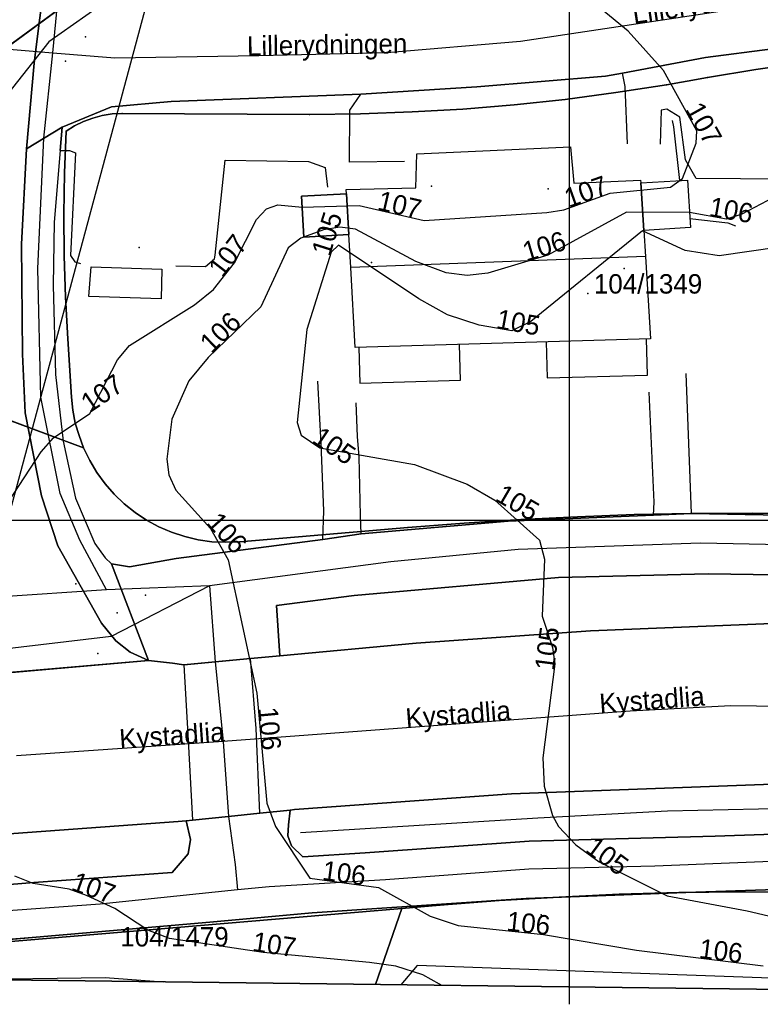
# Model space of a CAD drawing. Header units: millimetres. Extents: x 92347800 to 92626375, y 1600225090 to 1600386846.
# Tile 7 of 15: x 92471719 to 92509829, y 1600225090 to 1600275760. Entities that reach past the tile are written whole.
import ezdxf

# ---------------------------------------------------------------- set-up
doc = ezdxf.new("R2010")
doc.units = ezdxf.units.MM
doc.header["$MEASUREMENT"] = 0
for name, color, linetype in [('Adresse', 10, 'Continuous'), ('AnnenBygning', 10, 'Continuous'), ('AnnetVegarealAvgrensning', 10, 'Continuous'), ('ArealressursFlate', 10, 'Continuous'), ('ArealressursGrense', 10, 'Continuous'), ('Bestillingspolygon', 10, 'Continuous'), ('Bygning', 10, 'Continuous'), ('Eiendomsgrense', 10, 'Continuous'), ('elveg20.v_kartverket_255_veglenke', 10, 'Continuous'), ('GangfeltAvgrensning', 10, 'Continuous'), ('GatenavnTekst', 10, 'Continuous'), ('Gidtekst', 10, 'Continuous'), ('GnrBnrTekst', 10, 'Continuous'), ('Hekk', 10, 'Continuous'), ('HoydeTekst', 10, 'Continuous'), ('HøydeKurve', 10, 'Continuous'), ('KantUtsnitt', 10, 'Continuous'), ('Kumlokk', 10, 'Continuous'), ('Mast', 10, 'Continuous'), ('MurLoddrett', 10, 'Continuous'), ('Mønelinje', 10, 'Continuous'), ('PresentasjonTekst', 10, 'Continuous'), ('Rutenett', 10, 'Continuous'), ('Takkant', 10, 'Continuous'), ('Taksprang', 10, 'Continuous'), ('TaksprangBunn', 10, 'Continuous'), ('Teig', 10, 'Continuous'), ('Teiggrensepunkt', 10, 'Continuous'), ('Trase', 10, 'Continuous'), ('VegAnnenAvgrensning', 10, 'Continuous'), ('Vegdekkekant', 10, 'Continuous'), ('VegFiktivGrense', 10, 'Continuous'), ('VeggrøftÅpen', 10, 'Continuous'), ('VegGåendeOgSyklende', 10, 'Continuous'), ('VegKjørende', 10, 'Continuous'), ('Veranda', 10, 'Continuous')]:
    doc.layers.add(name, color=color, linetype=linetype)

# ---------------------------------------------------------------- blocks, each defined once
blk = doc.blocks.new('Alle data_NTM 10_NN2000_FeatureWriter_21_0_FMEBLOCK1')
at = {"layer": 'ArealressursFlate'}
blk.add_lwpolyline([(-9020, -7230), (-9540, -11340), (-9580, -11620), (-9970, -16030), (-10220, -20940), (-10170, -26600), (-10040, -29630), (-9200, -33900), (-8360, -36470), (-6120, -40440), (-5370, -41360), (-4630, -41930), (-3690, -42360), (-21910, -43960)], dxfattribs=at)
blk = doc.blocks.new('Alle data_NTM 10_NN2000_FeatureWriter_21_0_FMEBLOCK2')
at = {"layer": 'VegKjørende'}
blk.add_polyline3d([(-9020, -7230, 108260), (-9540, -11340, 108060), (-9580, -11620, 108050), (-9970, -16030, 107910), (-10220, -20940, 107600), (-10170, -26600, 107250), (-10040, -29630, 107160), (-9200, -33900, 106980), (-8360, -36470, 106730), (-6120, -40440, 106510), (-5370, -41360, 106470), (-4630, -41930, 106440), (-3690, -42360, 106440), (-21910, -43960, 107560)], dxfattribs=at)

msp = doc.modelspace()

# ---------------------------------------------------------------- linework, layer by layer
at = {"layer": 'Adresse'}
for p in [(92492917, 1600267190), (92498917, 1600267049), (92489823, 1600263260), (92502824, 1600262956)]:
    msp.add_point(p, dxfattribs=at)
at = {"layer": 'AnnenBygning'}
msp.add_polyline3d([(92475280, 1600261520, 109730), (92475390, 1600263050, 110370), (92479030, 1600262920, 110440), (92478990, 1600261400, 109810)], close=True, dxfattribs=at)
at = {"layer": 'AnnetVegarealAvgrensning'}
msp.add_line((92506290, 1600250340, 104520), (92506020, 1600257550, 104860), dxfattribs=at)
for points in [[(92503000, 1600269380, 107330), (92502880, 1600272320, 107000), (92502730, 1600273000, 107010)], [(92491520, 1600268460, 107670), (92488690, 1600268420, 107620), (92488710, 1600271100, 107540), (92489280, 1600271930, 107460)], [(92511090, 1600267560, 106690), (92506530, 1600267580, 106700), (92505980, 1600268540, 106750), (92505680, 1600270740, 106870), (92505020, 1600271150, 106930), (92504720, 1600271100, 107010), (92504680, 1600269360, 107310)], [(92473800, 1600269020, 107940), (92474280, 1600269030, 107900), (92474590, 1600268900, 107850), (92474330, 1600263620, 107690), (92474550, 1600263300, 107690), (92474850, 1600263210, 107680)], [(92479760, 1600263090, 107570), (92481280, 1600263060, 107560), (92481740, 1600263450, 107590), (92481780, 1600263640, 107590), (92482300, 1600268530, 107740), (92486580, 1600268470, 107570), (92487430, 1600268150, 107640), (92487550, 1600267140, 107630)], [(92487310, 1600249010, 105730), (92487370, 1600250490, 105560), (92487240, 1600253940, 104850), (92487060, 1600257150, 104940)], [(92504340, 1600250270, 104680), (92504370, 1600250930, 104670), (92504110, 1600256600, 104810)], [(92489290, 1600249300, 105640), (92489260, 1600250250, 105510), (92489180, 1600253260, 104840), (92489100, 1600254310, 104840), (92489040, 1600256040, 104900)]]:
    msp.add_polyline3d(points, dxfattribs=at)
at = {"layer": 'ArealressursFlate'}
for points in [[(92547920, 1600276770), (92545160, 1600275680), (92542000, 1600275130), (92539460, 1600275040), (92535210, 1600275230), (92528360, 1600275490), (92527320, 1600275490), (92521990, 1600275540), (92518330, 1600275360), (92513910, 1600274700), (92507010, 1600273820), (92502730, 1600273000), (92501870, 1600272860), (92495240, 1600272300), (92489280, 1600271930), (92479520, 1600271550), (92476450, 1600271270), (92473910, 1600270230), (92472070, 1600269120), (92472460, 1600273530), (92472500, 1600273810), (92473020, 1600277920)], [(92517350, 1600250150), (92506290, 1600250340), (92504340, 1600250270), (92496850, 1600249960), (92489290, 1600249300), (92487310, 1600249010), (92479770, 1600248030), (92477370, 1600247600), (92476450, 1600247760), (92478350, 1600242790), (92477410, 1600243220), (92476670, 1600243790), (92475920, 1600244710), (92473680, 1600248680), (92472840, 1600251250), (92472000, 1600255520), (92471870, 1600258550), (92471820, 1600264210), (92472070, 1600269120), (92473910, 1600270230), (92476450, 1600271270), (92479520, 1600271550), (92489280, 1600271930), (92495240, 1600272300), (92501870, 1600272860), (92502730, 1600273000), (92507010, 1600273820), (92513910, 1600274700)], [(92515270, 1600247130), (92507140, 1600247240), (92499440, 1600247060), (92488930, 1600246120), (92484940, 1600245610), (92485100, 1600243030), (92483600, 1600242890), (92481780, 1600242720), (92480170, 1600242560), (92479590, 1600242640), (92478350, 1600242790), (92476450, 1600247760), (92477370, 1600247600), (92479770, 1600248030), (92487310, 1600249010), (92489290, 1600249300), (92496850, 1600249960), (92504340, 1600250270), (92506290, 1600250340), (92517350, 1600250150)], [(92536110, 1600242320), (92530390, 1600243350), (92525360, 1600243990), (92520270, 1600244440), (92516460, 1600244680), (92510870, 1600244700), (92501090, 1600244310), (92492120, 1600243670), (92485100, 1600243030), (92484940, 1600245610), (92488930, 1600246120), (92499440, 1600247060), (92507140, 1600247240), (92515270, 1600247130), (92523320, 1600246750), (92528820, 1600246120), (92534810, 1600245040)], [(92460130, 1600241190), (92478350, 1600242790), (92479590, 1600242640), (92480170, 1600242560), (92481780, 1600242720), (92483600, 1600242890), (92485100, 1600243030), (92492120, 1600243670), (92501090, 1600244310), (92510870, 1600244700), (92516460, 1600244680), (92520270, 1600244440), (92525360, 1600243990), (92530390, 1600243350), (92536110, 1600242320)], [(92534800, 1600234130), (92529050, 1600235380), (92525380, 1600235800), (92522180, 1600236000), (92518560, 1600236230), (92513240, 1600236530), (92497030, 1600235920), (92485860, 1600235110), (92485640, 1600235080), (92484080, 1600234920), (92482460, 1600234760), (92480610, 1600234560), (92480280, 1600234530), (92479870, 1600234490), (92469050, 1600233700)], [(92461630, 1600230470), (92472450, 1600231350), (92479570, 1600231870), (92480380, 1600232840), (92480510, 1600233570), (92480280, 1600234530), (92480610, 1600234560), (92482460, 1600234760), (92484080, 1600234920), (92485640, 1600235080), (92485550, 1600234330), (92485510, 1600233760), (92485710, 1600233240), (92486280, 1600232680), (92489490, 1600232890), (92497940, 1600233480), (92507500, 1600233740), (92516530, 1600234050)], [(92469050, 1600233700), (92479870, 1600234490), (92480280, 1600234530), (92480510, 1600233570), (92480380, 1600232840), (92479570, 1600231870), (92472450, 1600231350), (92461630, 1600230470)], [(92515740, 1600231170), (92505990, 1600230840), (92497780, 1600230530), (92486770, 1600229790), (92481500, 1600229320), (92472570, 1600228550), (92469020, 1600228240)]]:
    msp.add_lwpolyline(points, dxfattribs=at)
msp.add_lwpolyline([(92485640, 1600235080), (92485860, 1600235110), (92497030, 1600235920), (92513240, 1600236530), (92518560, 1600236230), (92518860, 1600235960), (92519210, 1600234810), (92518240, 1600234310), (92516530, 1600234050), (92507500, 1600233740), (92497940, 1600233480), (92489490, 1600232890), (92486280, 1600232680), (92485710, 1600233240), (92485510, 1600233760), (92485550, 1600234330)], close=True, dxfattribs=at)
at = {"layer": 'ArealressursGrense'}
for p, q in [((92472070, 1600269120), (92473910, 1600270230)), ((92506290, 1600250340), (92504340, 1600250270)), ((92489290, 1600249300), (92487310, 1600249010)), ((92478350, 1600242790), (92476450, 1600247760)), ((92478350, 1600242790), (92460130, 1600241190))]:
    msp.add_line(p, q, dxfattribs=at)
for points in [[(92609890, 1600349920), (92594890, 1600311540), (92587740, 1600293720), (92582490, 1600280610), (92578210, 1600269580), (92572580, 1600255420), (92568210, 1600244600), (92567230, 1600242920), (92566100, 1600241590), (92564070, 1600240600), (92561830, 1600240470), (92558320, 1600241010), (92552600, 1600242660), (92544260, 1600245660), (92532080, 1600248600), (92524980, 1600249680), (92517350, 1600250150), (92506290, 1600250340)], [(92472070, 1600269120), (92472460, 1600273530), (92472500, 1600273810), (92473020, 1600277920)], [(92513910, 1600274700), (92507010, 1600273820), (92502730, 1600273000)], [(92489280, 1600271930), (92495240, 1600272300), (92501870, 1600272860), (92502730, 1600273000)], [(92473910, 1600270230), (92476450, 1600271270), (92479520, 1600271550), (92489280, 1600271930)], [(92478350, 1600242790), (92477410, 1600243220), (92476670, 1600243790), (92475920, 1600244710), (92473680, 1600248680), (92472840, 1600251250), (92472000, 1600255520), (92471870, 1600258550), (92471820, 1600264210), (92472070, 1600269120)], [(92504340, 1600250270), (92496850, 1600249960), (92489290, 1600249300)], [(92480280, 1600234530), (92480510, 1600233570), (92480380, 1600232840), (92479570, 1600231870), (92472450, 1600231350), (92461630, 1600230470), (92450870, 1600229750), (92446380, 1600229660), (92438550, 1600229730), (92432000, 1600230090), (92426010, 1600230610), (92422100, 1600231260), (92415780, 1600232690), (92409590, 1600234680), (92404160, 1600236550), (92400300, 1600238420), (92395320, 1600241170), (92391940, 1600243660), (92388430, 1600246680), (92386190, 1600248880)], [(92487310, 1600249010), (92479770, 1600248030), (92477370, 1600247600), (92476450, 1600247760)], [(92552840, 1600237270), (92553490, 1600238880), (92553230, 1600239350), (92552710, 1600239690), (92546390, 1600241860), (92540360, 1600243710), (92534810, 1600245040), (92528820, 1600246120), (92523320, 1600246750), (92515270, 1600247130), (92507140, 1600247240), (92499440, 1600247060), (92488930, 1600246120), (92484940, 1600245610), (92485100, 1600243030)], [(92485100, 1600243030), (92492120, 1600243670), (92501090, 1600244310), (92510870, 1600244700), (92516460, 1600244680), (92520270, 1600244440), (92525360, 1600243990), (92530390, 1600243350), (92536110, 1600242320), (92540930, 1600241250), (92546170, 1600239730), (92552550, 1600237410), (92552840, 1600237270)], [(92478350, 1600242790), (92479590, 1600242640), (92480170, 1600242560), (92481780, 1600242720), (92483600, 1600242890), (92485100, 1600243030)], [(92480280, 1600234530), (92479870, 1600234490), (92469050, 1600233700), (92463110, 1600233300), (92455240, 1600232700), (92446670, 1600232440), (92441350, 1600232320), (92435500, 1600232540), (92429950, 1600232970), (92424720, 1600233620), (92419940, 1600234540), (92413930, 1600236120), (92408490, 1600237990)], [(92518560, 1600236230), (92513240, 1600236530), (92497030, 1600235920), (92485860, 1600235110), (92485640, 1600235080)], [(92485640, 1600235080), (92484080, 1600234920), (92482460, 1600234760), (92480610, 1600234560), (92480280, 1600234530)], [(92519210, 1600234810), (92518240, 1600234310), (92516530, 1600234050), (92507500, 1600233740), (92497940, 1600233480), (92489490, 1600232890), (92486280, 1600232680), (92485710, 1600233240), (92485510, 1600233760), (92485550, 1600234330), (92485640, 1600235080)], [(92407070, 1600232320), (92408320, 1600231880), (92411850, 1600230790), (92416990, 1600229540), (92422620, 1600228440), (92426260, 1600227880), (92432010, 1600227330), (92440540, 1600226850), (92448160, 1600227020), (92454920, 1600227300), (92459990, 1600227710), (92469020, 1600228240), (92472570, 1600228550), (92481500, 1600229320), (92486770, 1600229790), (92497780, 1600230530), (92505990, 1600230840), (92515740, 1600231170), (92518270, 1600231210), (92518720, 1600231120), (92519330, 1600230950)]]:
    msp.add_lwpolyline(points, dxfattribs=at)
at = {"layer": 'Bestillingspolygon'}
msp.add_lwpolyline([(92626349, 1600369817), (92451714, 1600386577), (92380721, 1600373117), (92356874, 1600346697), (92347800, 1600302329), (92365622, 1600254393), (92417025, 1600227014), (92571817, 1600225094)], close=True, dxfattribs=at)
at = {"layer": 'Bygning'}
msp.add_polyline3d([(92503690, 1600267360, 110710), (92506080, 1600267510, 110240), (92506240, 1600265060, 110240), (92503840, 1600264910, 110650), (92503920, 1600263580, 112640), (92504180, 1600259340, 111000), (92488990, 1600258890, 110780), (92488750, 1600263000, 112640), (92488660, 1600264700, 112010), (92486340, 1600264560, 110060), (92486220, 1600266670, 110160), (92488540, 1600266800, 110920), (92488520, 1600267020, 111160), (92492110, 1600267110, 111130), (92492160, 1600268860, 110470), (92500060, 1600269210, 110470), (92500240, 1600267350, 111120), (92503670, 1600267510, 111100)], close=True, dxfattribs=at)
at = {"layer": 'Eiendomsgrense'}
for p, q in [((92475710, 1600277760), (92465100, 1600269980)), ((92476990, 1600270940), (92486630, 1600270880)), ((92474380, 1600256340), (92474190, 1600259340)), ((92475010, 1600253720), (92465300, 1600257330)), ((92491690, 1600249630), (92483040, 1600248890)), ((92491390, 1600230020), (92493330, 1600230200)), ((92462720, 1600227600), (92491390, 1600230020)), ((92490030, 1600226110), (92491390, 1600230020))]:
    msp.add_line(p, q, dxfattribs=at)
for points in [[(92527130, 1600274460), (92524620, 1600274460), (92522100, 1600274390), (92519590, 1600274270), (92517080, 1600274090), (92514580, 1600273860), (92512090, 1600273560), (92509600, 1600273190), (92507120, 1600272780)], [(92507120, 1600272780), (92506060, 1600272600), (92505010, 1600272410)], [(92486630, 1600270880), (92489260, 1600270920), (92491910, 1600271010), (92494530, 1600271160), (92497160, 1600271380), (92499790, 1600271660), (92502400, 1600272010), (92505010, 1600272410)], [(92474110, 1600270020), (92474540, 1600270290), (92475000, 1600270520), (92475480, 1600270700), (92475970, 1600270830), (92476470, 1600270910), (92476990, 1600270940)], [(92474190, 1600259340), (92474070, 1600261480), (92474010, 1600263610), (92473990, 1600265750), (92474020, 1600267880), (92474110, 1600270020)], [(92475010, 1600253720), (92474780, 1600254360), (92474580, 1600255000), (92474460, 1600255670), (92474380, 1600256340)], [(92483040, 1600248890), (92482330, 1600248870), (92481610, 1600248890), (92480900, 1600249000), (92480210, 1600249160), (92479530, 1600249380), (92478880, 1600249670), (92478250, 1600250000), (92477660, 1600250400), (92477100, 1600250850), (92476580, 1600251340), (92476110, 1600251880), (92475690, 1600252460), (92475320, 1600253070), (92475010, 1600253720)], [(92506250, 1600250350), (92503340, 1600250290), (92500420, 1600250180), (92497510, 1600250040), (92494590, 1600249850), (92491690, 1600249630)], [(92522140, 1600249990), (92518970, 1600250150), (92515790, 1600250270), (92512620, 1600250350), (92509430, 1600250370), (92506250, 1600250350)], [(92493330, 1600230200), (92496400, 1600230440), (92499480, 1600230610), (92502560, 1600230750), (92505630, 1600230840), (92508720, 1600230870), (92511800, 1600230860), (92514880, 1600230790)]]:
    msp.add_lwpolyline(points, dxfattribs=at)
at = {"layer": 'elveg20.v_kartverket_255_veglenke'}
for p, q in [((92469450, 1600274393, 108939), (92473431, 1600274052, 108940)), ((92476190, 1600246414, 106600), (92470055, 1600246003, 107120)), ((92481481, 1600246630, 106179), (92476190, 1600246414, 106600)), ((92481481, 1600246630, 106179), (92481781, 1600242719, 107119)), ((92481781, 1600242719, 107119), (92482196, 1600238614, 107169)), ((92482196, 1600238614, 107169), (92471559, 1600237870, 107829)), ((92482196, 1600238614, 107169), (92482462, 1600234759, 107009))]:
    msp.add_line(p, q, dxfattribs=at)
for points in [[(92473431, 1600274052, 108940), (92476608, 1600273794, 108939), (92484016, 1600273915, 108639), (92490619, 1600274079, 108239), (92497493, 1600274663, 108139), (92508799, 1600276360, 107739), (92513372, 1600276882, 107539), (92525560, 1600277439, 107139), (92536529, 1600276808, 107139), (92546738, 1600278428, 107239), (92551650, 1600282683, 107239), (92553326, 1600284504, 107339), (92555603, 1600289175, 107439), (92556274, 1600291026, 107439), (92559459, 1600298466, 107839), (92560673, 1600301157, 107939), (92564952, 1600312984, 108639), (92565039, 1600314593, 108939), (92563365, 1600321290, 109439), (92561921, 1600323293, 109639), (92556228, 1600328706, 110039), (92548132, 1600331243, 110739), (92545291, 1600331745, 110939), (92526127, 1600334906, 111739)], [(92473431, 1600274052, 108940), (92473774, 1600277614, 108170), (92474650, 1600282115, 108560), (92476167, 1600289318, 109040), (92477613, 1600294551, 109340), (92478290, 1600295901, 109390), (92479093, 1600296729, 109510), (92481066, 1600298602, 109660), (92482741, 1600299722, 109710), (92484954, 1600300750, 109790), (92491270, 1600303138, 110160), (92497692, 1600305885, 110680), (92499862, 1600307090, 110830), (92500917, 1600307906, 110880), (92502412, 1600309735, 110920), (92503741, 1600311923, 111010), (92504425, 1600314307, 111090), (92504758, 1600317557, 111160), (92504660, 1600319094, 111220), (92504223, 1600320887, 111240), (92503372, 1600323142, 111586), (92501678, 1600325709, 112027), (92500472, 1600326990, 112280)], [(92476190, 1600246414, 106600), (92474807, 1600248973, 106790), (92473806, 1600251378, 107000), (92472806, 1600256329, 107250), (92472650, 1600262962, 107580), (92472960, 1600269669, 107940), (92473431, 1600274052, 108940)], [(92556011, 1600240145, 102219), (92551758, 1600241409, 102479), (92542139, 1600244651, 103129), (92532756, 1600246957, 103659), (92526132, 1600247944, 104139), (92521939, 1600248291, 104399), (92515118, 1600248653, 104889), (92506748, 1600248815, 105479), (92497370, 1600248496, 106029), (92490820, 1600247865, 106469), (92481481, 1600246630, 106179)], [(92481481, 1600246630, 106179), (92476433, 1600244014, 106561), (92470465, 1600243311, 106960)], [(92482929, 1600230983, 107199), (92475854, 1600230245, 107709), (92463320, 1600229333, 108669), (92455132, 1600228767, 109299), (92446042, 1600228338, 109999), (92440693, 1600228302, 110319), (92437238, 1600228410, 110539), (92429514, 1600228939, 111149), (92425837, 1600229341, 111379), (92422037, 1600229936, 111649), (92416052, 1600231239, 112099), (92412171, 1600232278, 112339), (92407079, 1600233995, 112689), (92403115, 1600235500, 113069), (92400385, 1600236831, 113289), (92395809, 1600239345, 113679), (92393282, 1600241062, 113335), (92389853, 1600243803, 112840)], [(92521572, 1600240278, 104139), (92508319, 1600240447, 105239), (92503127, 1600240182, 105739), (92482196, 1600238614, 107169)], [(92482462, 1600234759, 107009), (92482807, 1600232288, 107139), (92482929, 1600230983, 107199)], [(92521636, 1600232655, 104379), (92519266, 1600232869, 104479), (92515923, 1600232654, 104779), (92504400, 1600232204, 105599), (92497916, 1600232048, 106139), (92490548, 1600231500, 106639), (92484561, 1600231129, 107089), (92482929, 1600230983, 107199)]]:
    msp.add_polyline3d(points, dxfattribs=at)
at = {"layer": 'GangfeltAvgrensning'}
for p, q in [((92480170, 1600242560, 106290), (92483600, 1600242890, 106090)), ((92483890, 1600239290, 106110), (92483600, 1600242890, 106090)), ((92480170, 1600242560, 106290), (92480370, 1600238970, 106350)), ((92484080, 1600234920, 105990), (92483890, 1600239290, 106110))]:
    msp.add_line(p, q, dxfattribs=at)
msp.add_polyline3d([(92480370, 1600238970, 106350), (92480610, 1600234560, 106190), (92484080, 1600234920, 105990)], dxfattribs=at)
at = {"layer": 'Gidtekst'}
msp.add_point((92500959, 1600261673), dxfattribs=at)
at = {"layer": 'Hekk'}
msp.add_polyline3d([(92514520, 1600225810, 107520), (92514200, 1600226050, 107530), (92512760, 1600226350, 107560), (92492170, 1600227090, 107990), (92491330, 1600226090, 108380)], dxfattribs=at)
at = {"layer": 'HøydeKurve'}
for points in [[(92470540, 1600250060, 107000), (92472830, 1600253520, 107000), (92473460, 1600254240, 107000), (92475320, 1600255500, 107000), (92476760, 1600258260, 107000), (92477370, 1600259000, 107000), (92480720, 1600261090, 107000), (92481700, 1600261870, 107000), (92482770, 1600263250, 107000), (92483910, 1600265470, 107000), (92484420, 1600266020, 107000), (92485000, 1600266230, 107000), (92486260, 1600266110, 107000), (92489180, 1600266200, 107000), (92492530, 1600265430, 107000), (92498850, 1600265840, 107000), (92499720, 1600265980, 107000), (92502110, 1600266830, 107000), (92505210, 1600267150, 107000), (92505820, 1600267580, 107000), (92506530, 1600269400, 107000), (92506570, 1600270040, 107000), (92504840, 1600273150, 107000), (92503030, 1600275170, 107000), (92497930, 1600279370, 107000)], [(92475760, 1600276400, 108000), (92473210, 1600274620, 108000), (92469980, 1600270530, 108000)], [(92511490, 1600267120, 106000), (92508880, 1600265760, 106000), (92508090, 1600265500, 106000), (92506190, 1600265830, 106000), (92502940, 1600265860, 106000), (92498890, 1600263640, 106000), (92495810, 1600262720, 106000), (92494740, 1600262600, 106000), (92493660, 1600262740, 106000), (92492110, 1600263320, 106000), (92489000, 1600264980, 106000), (92488190, 1600265080, 106000), (92487360, 1600264950, 106000), (92486190, 1600264510, 106000), (92485530, 1600264020, 106000), (92484120, 1600260980, 106000), (92481410, 1600258380, 106000), (92480420, 1600257180, 106000), (92479550, 1600255210, 106000), (92479290, 1600253150, 106000), (92479390, 1600252330, 106000), (92479750, 1600251550, 106000), (92481530, 1600249570, 106000), (92482450, 1600247970, 106000), (92483920, 1600241110, 106000), (92484440, 1600235440, 106000), (92484880, 1600234240, 106000), (92486650, 1600231580, 106000), (92490190, 1600231100, 106000), (92492840, 1600229620, 106000), (92494280, 1600229140, 106000), (92498670, 1600228680, 106000), (92503460, 1600227870, 106000), (92509980, 1600227070, 106000)], [(92510800, 1600264060, 105000), (92507720, 1600263600, 105000), (92505960, 1600263880, 105000), (92503770, 1600264900, 105000), (92498020, 1600260230, 105000), (92497040, 1600259740, 105000), (92495360, 1600260040, 105000), (92493740, 1600260580, 105000), (92492250, 1600261400, 105000), (92488120, 1600264150, 105000), (92487750, 1600263790, 105000), (92486500, 1600259810, 105000), (92486000, 1600255030, 105000), (92486200, 1600254380, 105000), (92487170, 1600253730, 105000), (92492040, 1600252870, 105000), (92494740, 1600251860, 105000), (92496160, 1600251030, 105000), (92498460, 1600248980, 105000), (92498720, 1600247990, 105000), (92498600, 1600245060, 105000), (92499140, 1600243450, 105000), (92499260, 1600242610, 105000), (92498640, 1600237780, 105000), (92498700, 1600236310, 105000), (92499130, 1600234810, 105000), (92499440, 1600234240, 105000), (92500330, 1600233300, 105000), (92501530, 1600232420, 105000), (92505030, 1600230670, 105000), (92509150, 1600229900, 105000), (92515000, 1600228520, 105000)], [(92493390, 1600226070, 107000), (92493320, 1600226130, 107000), (92492470, 1600226610, 107000), (92491080, 1600227050, 107000), (92489720, 1600227250, 107000), (92484250, 1600227750, 107000), (92479420, 1600228480, 107000), (92478310, 1600228900, 107000), (92476610, 1600230020, 107000), (92475160, 1600230690, 107000), (92474270, 1600231010, 107000), (92472420, 1600231310, 107000), (92471460, 1600231690, 107000)], [(92469900, 1600226380, 108000), (92476120, 1600226470, 108000), (92479110, 1600226250, 108000)]]:
    msp.add_polyline3d(points, dxfattribs=at)
at = {"layer": 'KantUtsnitt'}
for p, q in [((92490030, 1600226110), (92462400, 1600226450)), ((92518750, 1600225750), (92490030, 1600226110))]:
    msp.add_line(p, q, dxfattribs=at)
for points in [[(92626350, 1600369820), (92571820, 1600225090), (92417030, 1600227020), (92365620, 1600254390), (92347800, 1600302330), (92356880, 1600346700), (92380720, 1600373120), (92451710, 1600386580), (92626350, 1600369820)], [(92626350, 1600369820), (92571820, 1600225090), (92417030, 1600227020), (92365620, 1600254390), (92347800, 1600302330), (92356880, 1600346700), (92380720, 1600373120), (92451710, 1600386580), (92626350, 1600369820)], [(92519630, 1600225740), (92417030, 1600227020), (92407070, 1600232320)]]:
    msp.add_lwpolyline(points, dxfattribs=at)
for points in [[(92432740, 1600382980, 127290), (92451710, 1600386580, 127290), (92626350, 1600369820, 127290), (92571820, 1600225090, 127290), (92417030, 1600227020, 127290), (92365620, 1600254390, 127290), (92347800, 1600302330, 127290), (92356880, 1600346700, 127290), (92380720, 1600373120, 127290), (92432740, 1600382980, 127290)], [(92519630, 1600225740, 104060), (92417030, 1600227020, 111010), (92407070, 1600232320, 111770)]]:
    msp.add_polyline3d(points, dxfattribs=at)
at = {"layer": 'Kumlokk'}
for p in [(92475110, 1600274880, 107970), (92474080, 1600273630, 108040), (92477870, 1600264040, 107480), (92474600, 1600246720, 106620), (92478190, 1600246140, 106270), (92476730, 1600245230, 106520), (92475740, 1600243140, 106540)]:
    msp.add_point(p, dxfattribs=at)
at = {"layer": 'Mast'}
msp.add_point((92498560, 1600229690, 105340), dxfattribs=at)
at = {"layer": 'MurLoddrett'}
for points in [[(92505690, 1600267490, 107340), (92505380, 1600270240, 107140), (92505310, 1600270580, 107040)], [(92506210, 1600265530, 105770), (92508160, 1600265300, 105690), (92508550, 1600265150, 105500)]]:
    msp.add_polyline3d(points, dxfattribs=at)
at = {"layer": 'Mønelinje'}
msp.add_line((92503920, 1600263580, 112640), (92488750, 1600263000, 112640), dxfattribs=at)
at = {"layer": 'Rutenett'}
for p, q in [((92500000, 1600386577), (92500000, 1600225094)), ((92347800, 1600250000), (92626349, 1600250000))]:
    msp.add_line(p, q, dxfattribs=at)
at = {"layer": 'Takkant'}
for points in [[(92488540, 1600266800, 111240), (92488520, 1600267020, 111160), (92492110, 1600267110, 111130), (92492160, 1600268860, 110470), (92500060, 1600269210, 110470), (92500240, 1600267350, 111120), (92503670, 1600267510, 111100), (92503690, 1600267360, 111160)], [(92503690, 1600267360, 110710), (92506080, 1600267510, 110240), (92506240, 1600265060, 110240), (92503840, 1600264910, 110650)], [(92488540, 1600266800, 110920), (92486220, 1600266670, 110160), (92486340, 1600264560, 110060), (92488660, 1600264700, 110740)], [(92503840, 1600264910, 112110), (92503920, 1600263580, 112640), (92504180, 1600259340, 111000), (92488990, 1600258890, 110780), (92488750, 1600263000, 112640), (92488660, 1600264700, 112010)], [(92475280, 1600261520, 109730), (92475390, 1600263050, 110370), (92479030, 1600262920, 110440), (92478990, 1600261400, 109810), (92475280, 1600261520, 109730)]]:
    msp.add_polyline3d(points, dxfattribs=at)
at = {"layer": 'Taksprang'}
for p, q in [((92503690, 1600267360, 111160), (92503840, 1600264910, 112110)), ((92488660, 1600264700, 112010), (92488540, 1600266800, 111240))]:
    msp.add_line(p, q, dxfattribs=at)
at = {"layer": 'TaksprangBunn'}
for p, q in [((92503840, 1600264910, 110650), (92503690, 1600267360, 110710)), ((92488540, 1600266800, 110920), (92488660, 1600264700, 110740))]:
    msp.add_line(p, q, dxfattribs=at)
at = {"layer": 'Teig'}
for points in [[(92465100, 1600269980), (92475710, 1600277760)], [(92475710, 1600277760), (92465100, 1600269980)], [(92512090, 1600273560), (92509600, 1600273190), (92507120, 1600272780), (92506060, 1600272600), (92505010, 1600272410), (92502400, 1600272010), (92499790, 1600271660), (92497160, 1600271380), (92494530, 1600271160), (92491910, 1600271010), (92489260, 1600270920), (92486630, 1600270880), (92476990, 1600270940), (92476470, 1600270910), (92475970, 1600270830), (92475480, 1600270700), (92475000, 1600270520), (92474540, 1600270290), (92474110, 1600270020), (92474020, 1600267880), (92473990, 1600265750), (92474010, 1600263610), (92474070, 1600261480), (92474190, 1600259340), (92474380, 1600256340), (92474460, 1600255670), (92474580, 1600255000), (92474780, 1600254360), (92475010, 1600253720), (92465300, 1600257330)], [(92512620, 1600250350), (92509430, 1600250370), (92506250, 1600250350), (92503340, 1600250290), (92500420, 1600250180), (92497510, 1600250040), (92494590, 1600249850), (92491690, 1600249630), (92483040, 1600248890), (92482330, 1600248870), (92481610, 1600248890), (92480900, 1600249000), (92480210, 1600249160), (92479530, 1600249380), (92478880, 1600249670), (92478250, 1600250000), (92477660, 1600250400), (92477100, 1600250850), (92476580, 1600251340), (92476110, 1600251880), (92475690, 1600252460), (92475320, 1600253070), (92475010, 1600253720), (92474780, 1600254360), (92474580, 1600255000), (92474460, 1600255670), (92474380, 1600256340), (92474190, 1600259340), (92474070, 1600261480), (92474010, 1600263610), (92473990, 1600265750), (92474020, 1600267880), (92474110, 1600270020), (92474540, 1600270290), (92475000, 1600270520), (92475480, 1600270700), (92475970, 1600270830), (92476470, 1600270910), (92476990, 1600270940), (92486630, 1600270880), (92489260, 1600270920), (92491910, 1600271010), (92494530, 1600271160), (92497160, 1600271380), (92499790, 1600271660), (92502400, 1600272010), (92505010, 1600272410), (92506060, 1600272600), (92507120, 1600272780), (92509600, 1600273190), (92512090, 1600273560)], [(92465300, 1600257330), (92475010, 1600253720), (92475320, 1600253070), (92475690, 1600252460), (92476110, 1600251880), (92476580, 1600251340), (92477100, 1600250850), (92477660, 1600250400), (92478250, 1600250000), (92478880, 1600249670), (92479530, 1600249380), (92480210, 1600249160), (92480900, 1600249000), (92481610, 1600248890), (92482330, 1600248870), (92483040, 1600248890), (92491690, 1600249630), (92494590, 1600249850), (92497510, 1600250040), (92500420, 1600250180), (92503340, 1600250290), (92506250, 1600250350), (92509430, 1600250370), (92512620, 1600250350)], [(92535230, 1600228510), (92532940, 1600228990), (92530630, 1600229400), (92528310, 1600229770), (92526480, 1600230010), (92524640, 1600230230), (92522810, 1600230390), (92520960, 1600230520), (92519440, 1600230610), (92517920, 1600230680), (92516400, 1600230750), (92514880, 1600230790), (92511800, 1600230860), (92508720, 1600230870), (92505630, 1600230840), (92502560, 1600230750), (92499480, 1600230610), (92496400, 1600230440), (92493330, 1600230200), (92491390, 1600230020), (92462720, 1600227600)]]:
    msp.add_lwpolyline(points, dxfattribs=at)
msp.add_lwpolyline([(92462400, 1600226450), (92462720, 1600227600), (92491390, 1600230020), (92490030, 1600226110)], close=True, dxfattribs=at)
at = {"layer": 'Teiggrensepunkt'}
for p in [(92507120, 1600272780), (92505010, 1600272410), (92476990, 1600270940), (92486630, 1600270880), (92474110, 1600270020), (92474190, 1600259340), (92474380, 1600256340), (92475010, 1600253720), (92506250, 1600250350), (92491690, 1600249630), (92483040, 1600248890), (92493330, 1600230200), (92491390, 1600230020)]:
    msp.add_point(p, dxfattribs=at)
at = {"layer": 'Trase'}
msp.add_polyline3d([(92464740, 1600226420, 136390), (92488460, 1600314560, 131700), (92506050, 1600381370, 142340)], dxfattribs=at)
at = {"layer": 'VegAnnenAvgrensning'}
for p, q in [((92473800, 1600269020, 107940), (92473910, 1600270230, 107980)), ((92504340, 1600250270, 104680), (92506290, 1600250340, 104520)), ((92487310, 1600249010, 105730), (92489290, 1600249300, 105640))]:
    msp.add_line(p, q, dxfattribs=at)
for points in [[(92513910, 1600274700, 106580), (92507010, 1600273820, 106730), (92502730, 1600273000, 107010)], [(92473910, 1600270230, 107980), (92476450, 1600271270, 107920), (92479520, 1600271550, 107810), (92489280, 1600271930, 107460)]]:
    msp.add_polyline3d(points, dxfattribs=at)
at = {"layer": 'Vegdekkekant'}
msp.add_line((92480610, 1600234560, 106190), (92480280, 1600234530, 106210), dxfattribs=at)
for points in [[(92614740, 1600363500, 104370), (92611220, 1600353320, 104170), (92594890, 1600311540, 103700), (92587740, 1600293720, 103210), (92582490, 1600280610, 102710), (92578210, 1600269580, 102370), (92572580, 1600255420, 101620), (92568210, 1600244600, 101220), (92567230, 1600242920, 101160), (92566100, 1600241590, 101110), (92564070, 1600240600, 101090), (92561820, 1600240470, 101110), (92558320, 1600241010, 101250), (92552600, 1600242660, 101650), (92544260, 1600245660, 102110), (92532080, 1600248600, 102870), (92524980, 1600249680, 103330), (92517350, 1600250150, 103740), (92506290, 1600250340, 104520)], [(92489280, 1600271930, 107460), (92495240, 1600272300, 107200), (92501870, 1600272860, 107080), (92502730, 1600273000, 107010)], [(92478350, 1600242790, 106440), (92477410, 1600243220, 106440), (92476670, 1600243790, 106470), (92475920, 1600244710, 106510), (92473680, 1600248680, 106730), (92472840, 1600251250, 106980), (92472000, 1600255520, 107160), (92471870, 1600258550, 107250), (92471820, 1600264210, 107600), (92472070, 1600269120, 107910)], [(92473800, 1600269020, 107940), (92473490, 1600265340, 107690), (92473440, 1600262090, 107510), (92473560, 1600257500, 107290), (92473960, 1600254070, 107130), (92474590, 1600251130, 106880), (92475590, 1600248800, 106710), (92476110, 1600248070, 106670), (92476450, 1600247760, 106640)], [(92504340, 1600250270, 104680), (92496850, 1600249960, 105140), (92489290, 1600249300, 105640)], [(92480280, 1600234530, 106210), (92480510, 1600233570, 106340), (92480380, 1600232840, 106370), (92479570, 1600231870, 106460), (92472450, 1600231350, 106950), (92461630, 1600230470, 107800), (92450870, 1600229750, 108620), (92446380, 1600229660, 109050), (92438550, 1600229730, 109500), (92432000, 1600230090, 109970), (92426010, 1600230610, 110430), (92422100, 1600231260, 110740), (92415780, 1600232690, 111220), (92409590, 1600234680, 111540), (92404160, 1600236550, 111990), (92400300, 1600238420, 112270), (92395320, 1600241170, 112680), (92391940, 1600243660, 112860), (92388430, 1600246680, 113200), (92386190, 1600248880, 113270)], [(92487310, 1600249010, 105730), (92479770, 1600248030, 106240), (92477370, 1600247600, 106560), (92476450, 1600247760, 106640)], [(92552840, 1600237270, 101260), (92553490, 1600238880, 101350), (92553230, 1600239350, 101400), (92552710, 1600239690, 101420), (92546390, 1600241860, 101890), (92540360, 1600243710, 102330), (92534810, 1600245040, 102630), (92528820, 1600246120, 103010), (92523320, 1600246750, 103410), (92515270, 1600247130, 103960), (92507140, 1600247240, 104570), (92499440, 1600247060, 105020), (92488930, 1600246120, 105710), (92484940, 1600245610, 105960), (92485100, 1600243030, 106000)], [(92485100, 1600243030, 106000), (92492120, 1600243670, 105410), (92501090, 1600244310, 104890), (92510870, 1600244700, 104240), (92516460, 1600244680, 103980), (92520270, 1600244440, 103670), (92525360, 1600243990, 103200), (92530390, 1600243350, 102980), (92536110, 1600242320, 102470), (92540930, 1600241250, 102190), (92546170, 1600239730, 101870), (92552550, 1600237410, 101290), (92552840, 1600237270, 101260)], [(92478350, 1600242790, 106440), (92479590, 1600242640, 106340), (92480170, 1600242560, 106290)], [(92480280, 1600234530, 106210), (92479870, 1600234490, 106230), (92469050, 1600233700, 106890), (92463110, 1600233300, 107460), (92455240, 1600232700, 108070), (92446670, 1600232440, 108720), (92441350, 1600232320, 109180), (92435500, 1600232540, 109550), (92429950, 1600232970, 109960), (92424720, 1600233620, 110420), (92419940, 1600234540, 110630), (92413930, 1600236120, 111100), (92408490, 1600237990, 111450)], [(92518560, 1600236230, 103430), (92513240, 1600236530, 103850), (92497030, 1600235920, 104970), (92485860, 1600235110, 105880), (92485640, 1600235080, 105890)], [(92484080, 1600234920, 105990), (92482460, 1600234760, 106080), (92480610, 1600234560, 106190)], [(92519210, 1600234810, 103410), (92518240, 1600234310, 103500), (92516530, 1600234050, 103660), (92507500, 1600233740, 104420), (92497940, 1600233480, 105080), (92489490, 1600232890, 105730), (92486280, 1600232680, 105950), (92485710, 1600233240, 105930), (92485510, 1600233760, 105880), (92485550, 1600234330, 105860), (92485640, 1600235080, 105890)], [(92407070, 1600232320, 111770), (92408320, 1600231880, 111700), (92411850, 1600230790, 111420), (92416990, 1600229540, 111090), (92422620, 1600228440, 110680), (92426260, 1600227880, 110490), (92432010, 1600227330, 110070), (92440540, 1600226850, 109520), (92448160, 1600227020, 109060), (92454920, 1600227300, 108470), (92459990, 1600227710, 108000), (92469020, 1600228250, 107420), (92472570, 1600228550, 107100), (92481500, 1600229320, 106510), (92486770, 1600229790, 106060), (92497780, 1600230530, 105240), (92505990, 1600230840, 104690), (92515740, 1600231170, 103930), (92518270, 1600231210, 103750), (92518720, 1600231120, 103730), (92519330, 1600230950, 103700)]]:
    msp.add_polyline3d(points, dxfattribs=at)
at = {"layer": 'VegFiktivGrense'}
for p, q in [((92472070, 1600269120, 107910), (92473910, 1600270230, 107980)), ((92478350, 1600242790, 106440), (92476450, 1600247760, 106640)), ((92478350, 1600242790, 106440), (92460130, 1600241190, 107560)), ((92483600, 1600242890, 106090), (92485100, 1600243030, 106000)), ((92485640, 1600235080, 105890), (92484080, 1600234920, 105990))]:
    msp.add_line(p, q, dxfattribs=at)
for points in [[(92472070, 1600269120, 107910), (92472460, 1600273530, 108050), (92472500, 1600273810, 108060), (92473020, 1600277920, 108260)], [(92480170, 1600242560, 106290), (92481780, 1600242720, 106190), (92483600, 1600242890, 106090)]]:
    msp.add_polyline3d(points, dxfattribs=at)
at = {"layer": 'VeggrøftÅpen'}
msp.add_polyline3d([(92486170, 1600233930, 105700), (92498380, 1600234680, 104740), (92505060, 1600235040, 104310), (92514420, 1600235260, 103400)], dxfattribs=at)
at = {"layer": 'VegGåendeOgSyklende'}
msp.add_polyline3d([(92472070, 1600269120, 107910), (92473910, 1600270230, 107980), (92473800, 1600269020, 107940), (92473490, 1600265340, 107690), (92473440, 1600262090, 107510), (92473560, 1600257500, 107290), (92473960, 1600254070, 107130), (92474590, 1600251130, 106880), (92475590, 1600248800, 106710), (92476110, 1600248070, 106670), (92476450, 1600247760, 106640), (92478350, 1600242790, 106440), (92477410, 1600243220, 106440), (92476670, 1600243790, 106470), (92475920, 1600244710, 106510), (92473680, 1600248680, 106730), (92472840, 1600251250, 106980), (92472000, 1600255520, 107160), (92471870, 1600258550, 107250), (92471820, 1600264210, 107600)], close=True, dxfattribs=at)
for points in [[(92515270, 1600247130, 103960), (92507140, 1600247240, 104570), (92499440, 1600247060, 105020), (92488930, 1600246120, 105710), (92484940, 1600245610, 105960), (92485100, 1600243030, 106000), (92483600, 1600242890, 106090), (92481780, 1600242720, 106190), (92480170, 1600242560, 106290), (92479590, 1600242640, 106340), (92478350, 1600242790, 106440), (92476450, 1600247760, 106640), (92477370, 1600247600, 106560), (92479770, 1600248030, 106240), (92487310, 1600249010, 105730), (92489290, 1600249300, 105640), (92496850, 1600249960, 105140), (92504340, 1600250270, 104680), (92506290, 1600250340, 104520), (92517350, 1600250150, 103740)], [(92461630, 1600230470, 107800), (92472450, 1600231350, 106950), (92479570, 1600231870, 106460), (92480380, 1600232840, 106370), (92480510, 1600233570, 106340), (92480280, 1600234530, 106210), (92480610, 1600234560, 106190), (92482460, 1600234760, 106080), (92484080, 1600234920, 105990), (92485640, 1600235080, 105890), (92485550, 1600234330, 105860), (92485510, 1600233760, 105880), (92485710, 1600233240, 105930), (92486280, 1600232680, 105950), (92489490, 1600232890, 105730), (92497940, 1600233480, 105080), (92507500, 1600233740, 104420), (92516530, 1600234050, 103660)], [(92515740, 1600231170, 103930), (92505990, 1600230840, 104690), (92497780, 1600230530, 105240), (92486770, 1600229790, 106060), (92481500, 1600229320, 106510), (92472570, 1600228550, 107100), (92469020, 1600228250, 107420)]]:
    msp.add_polyline3d(points, dxfattribs=at)
at = {"layer": 'VegKjørende'}
for points in [[(92547920, 1600276770, 106380), (92545160, 1600275680, 106310), (92542000, 1600275130, 106310), (92539460, 1600275040, 106320), (92535210, 1600275230, 106320), (92528420, 1600275480, 106370), (92528360, 1600275490, 106370), (92527320, 1600275490, 106370), (92521990, 1600275540, 106380), (92518330, 1600275360, 106460), (92513910, 1600274700, 106580), (92507010, 1600273820, 106730), (92502730, 1600273000, 107010), (92501870, 1600272860, 107080), (92495240, 1600272300, 107200), (92489280, 1600271930, 107460), (92479520, 1600271550, 107810), (92476450, 1600271270, 107920), (92473910, 1600270230, 107980), (92472070, 1600269120, 107910), (92472460, 1600273530, 108050), (92472500, 1600273810, 108060), (92473020, 1600277920, 108260)], [(92460130, 1600241190, 107560), (92478350, 1600242790, 106440), (92479590, 1600242640, 106340), (92480170, 1600242560, 106290), (92481780, 1600242720, 106190), (92483600, 1600242890, 106090), (92485100, 1600243030, 106000), (92492120, 1600243670, 105410), (92501090, 1600244310, 104890), (92510870, 1600244700, 104240), (92516460, 1600244680, 103980), (92520270, 1600244440, 103670), (92525360, 1600243990, 103200), (92530390, 1600243350, 102980), (92536110, 1600242320, 102470)], [(92534800, 1600234130, 102140), (92529050, 1600235380, 102710), (92525380, 1600235800, 102920), (92522180, 1600236000, 103160), (92518560, 1600236230, 103430), (92513240, 1600236530, 103850), (92497030, 1600235920, 104970), (92485860, 1600235110, 105880), (92485640, 1600235080, 105890), (92484080, 1600234920, 105990), (92482460, 1600234760, 106080), (92480610, 1600234560, 106190), (92480280, 1600234530, 106210), (92479870, 1600234490, 106230), (92469050, 1600233700, 106890)]]:
    msp.add_polyline3d(points, dxfattribs=at)
at = {"layer": 'Veranda'}
for points in [[(92489170, 1600258890, 108910), (92489230, 1600257050, 108910), (92494400, 1600257210, 108910), (92494350, 1600259050, 108910)], [(92498810, 1600259180, 108890), (92498870, 1600257330, 108890), (92504030, 1600257470, 108890), (92503970, 1600259340, 108890)]]:
    msp.add_polyline3d(points, dxfattribs=at)

# ---------------------------------------------------------------- block references
at = {"layer": 'ArealressursFlate'}
msp.add_blockref('Alle data_NTM 10_NN2000_FeatureWriter_21_0_FMEBLOCK1', (92482040, 1600285150), dxfattribs=at)
at = {"layer": 'VegKjørende'}
msp.add_blockref('Alle data_NTM 10_NN2000_FeatureWriter_21_0_FMEBLOCK2', (92482040, 1600285150), dxfattribs=at)

# ---------------------------------------------------------------- texts
at = {"layer": 'GatenavnTekst'}
for s, rotation, p in [('Lillerydningen', 8.5391, (92503327, 1600275539, 107933)), ('Lillerydningen', 0.931, (92483420, 1600273905, 108663)), ('Kystadlia', 4.2843, (92501584, 1600240066, 105844)), ('Kystadlia', 4.2843, (92491612, 1600239319, 106588)), ('Kystadlia', 3.9982, (92476877, 1600238242, 107499))]:
    msp.add_text(s, height=1000, rotation=rotation, dxfattribs=at).set_placement(p)
at = {"layer": 'GnrBnrTekst'}
for s, p in [('104/1349', (92501265, 1600261665)), ('104/1479', (92476895, 1600228065))]:
    msp.add_text(s, height=1000, dxfattribs=at).set_placement(p)
at = {"layer": 'HoydeTekst'}
for s, rotation, p in [('107', 299.0859, (92505950, 1600271154, 107000)), ('107', 19.5779, (92499973, 1600266070, 107000)), ('107', 347.0554, (92490077, 1600265994, 107000)), ('106', 350.1469, (92507149, 1600265663, 106000)), ('105', 72.564, (92487670, 1600263535, 105000)), ('107', 52.2113, (92482139, 1600262436, 107000)), ('106', 16.631, (92497781, 1600263309, 106000)), ('106', 43.8133, (92481582, 1600258545, 106000)), ('105', 349.8753, (92496193, 1600259891, 105000)), ('107', 34.1145, (92475311, 1600255494, 107000)), ('105', 326.1738, (92486707, 1600254041, 105000)), ('105', 329.6934, (92496133, 1600251046, 105000)), ('106', 311.9552, (92481282, 1600249846, 106000)), ('105', 82.6853, (92499211, 1600242228, 105000)), ('106', 275.24, (92483990, 1600240346, 106000)), ('105', 323.7462, (92500766, 1600232980, 105000)), ('106', 352.2782, (92487245, 1600231499, 106000)), ('107', 340.2239, (92474312, 1600230995, 107000)), ('106', 354.0182, (92496742, 1600228882, 106000)), ('107', 351.4054, (92483651, 1600227841, 107000)), ('106', 353.0048, (92506639, 1600227480, 106000))]:
    msp.add_text(s, height=1000, rotation=rotation, dxfattribs=at).set_placement(p)
at = {"layer": 'PresentasjonTekst'}
for s, p in [('0', (92484020, 1600273911)), ('Lillerydningen', (92484020, 1600273910))]:
    msp.add_text(s, height=0.909, dxfattribs=at).set_placement(p)

doc.saveas('drawing.dxf')
